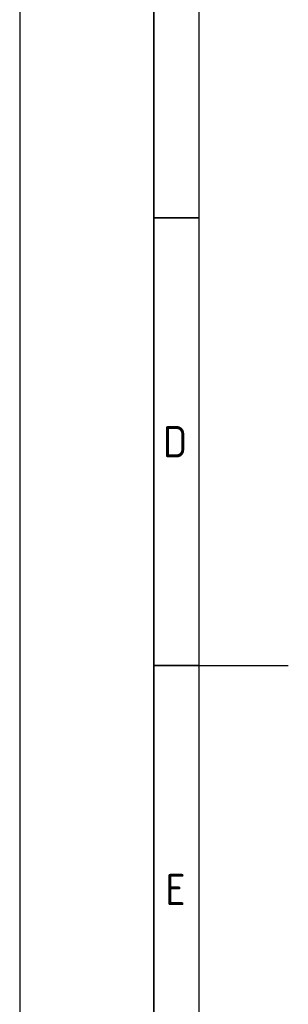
# Model space of a CAD drawing. Header units: millimetres. Extents: x -197461 to 862495, y -970068 to 63888.
# Tile 25 of 253: x -138828 to -134757, y -636959 to -622045. Entities that reach past the tile are written whole.
import ezdxf

# ---------------------------------------------------------------- set-up
doc = ezdxf.new("R2010")
doc.units = ezdxf.units.MM
doc.layers.add('Rasējuma lapa', color=7, linetype='CONTINUOUS')
doc.styles.add('ISO', font='iso')

# ---------------------------------------------------------------- blocks, each defined once
blk = doc.blocks.new('A2_L')
at = {"layer": 'Rasējuma lapa'}
blk.add_line((-594, 420), (-594, 0), dxfattribs=at)
at = {"layer": 'Rasējuma lapa', "lineweight": 35}
for p, q in [((-579, 415), (-579, 5)), ((-574, 260), (-579, 260)), ((-574, 210), (-579, 210))]:
    blk.add_line(p, q, dxfattribs=at)
at = {"layer": 'Rasējuma lapa', "lineweight": 30}
for p, q in [((-574, 410), (-574, 10)), ((-574, 210), (-564, 210))]:
    blk.add_line(p, q, dxfattribs=at)
at = {"layer": 'Rasējuma lapa', "style": 'ISO'}
for s, p in [('D', (-578, 233.25)), ('E', (-577.73, 183.25))]:
    blk.add_text(s, height=3.5, dxfattribs=at).set_placement(p)
blk = doc.blocks.new('*U1293')
at = {"layer": 'Rasējuma lapa'}
blk.add_blockref('A2_L', (0, 0), dxfattribs=at)

msp = doc.modelspace()

# ---------------------------------------------------------------- block references
at = {"layer": 'Rasējuma lapa', "xscale": 135.6730224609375, "yscale": 135.6730224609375, "zscale": 135.6730224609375}
msp.add_blockref('*U1293', (-58237.88142, -660320.55735), dxfattribs=at)

doc.saveas('drawing.dxf')
